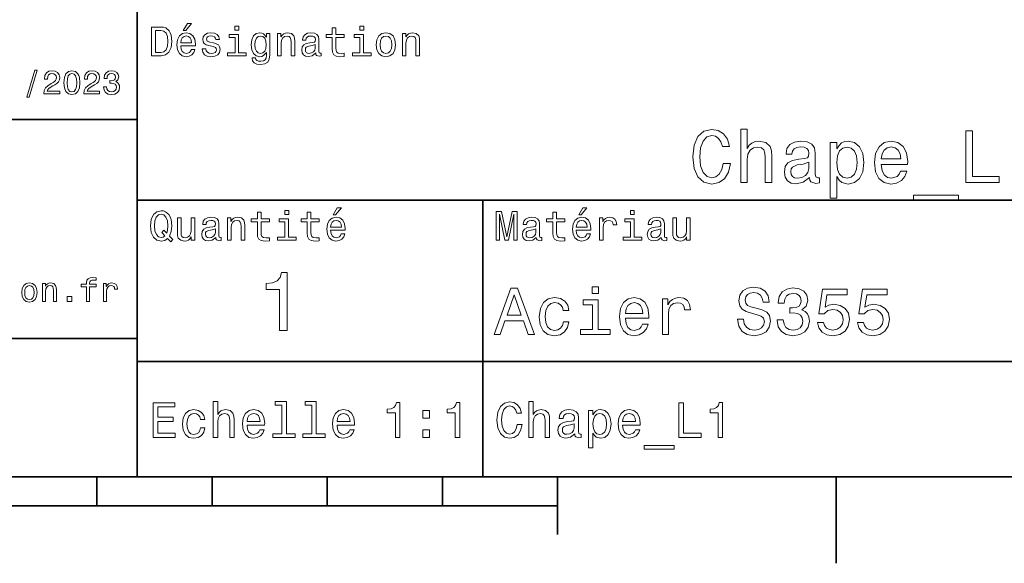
# Model space of a CAD drawing. Extents: x 0 to 296, y 0 to 210.
# Tile 5 of 8: x 152 to 237, y 2 to 50. Entities that reach past the tile are written whole.
import ezdxf

# ---------------------------------------------------------------- set-up
doc = ezdxf.new("R2010")
doc.units = 0

msp = doc.modelspace()

# ---------------------------------------------------------------- linework, layer by layer
at = {"color": 7, "lineweight": 35}
for p, q in [((162, 10), (162, 70)), ((97, 41), (162, 41)), ((162, 34), (287, 34)), ((97, 22), (162, 22)), ((162, 20), (287, 20)), ((10, 10), (287, 10)), ((97, 10), (287, 10)), ((98.5, 7.5), (198.5, 7.5))]:
    msp.add_line(p, q, dxfattribs=at)
at = {"color": 7, "lineweight": 35, "ltscale": 0.35}
msp.add_line((192, 20), (192, 34), dxfattribs=at)
at = {"color": 7, "lineweight": 35, "ltscale": 0.25}
msp.add_line((192, 10), (192, 20), dxfattribs=at)
at = {"color": 7, "lineweight": 35, "ltscale": 0.0625}
for p, q in [((158.5, 10), (158.5, 7.5)), ((168.5, 10), (168.5, 7.5)), ((178.5, 10), (178.5, 7.5)), ((188.5, 10), (188.5, 7.5))]:
    msp.add_line(p, q, dxfattribs=at)
at = {"color": 7, "lineweight": 35, "ltscale": 0.125}
msp.add_line((198.5, 10), (198.5, 5), dxfattribs=at)
at = {"color": 7, "lineweight": 35, "ltscale": 0.1875}
msp.add_line((222.699997, 10), (222.699997, 2.5), dxfattribs=at)
at = {"color": 7, "lineweight": 13}
for points in [[(164.080688, 49.030979), (163.248566, 49.030979), (163.248566, 46.530979), (164.080688, 46.530979), (164.473343, 46.610229), (164.765137, 46.851585), (164.945251, 47.244236), (165.010086, 47.780979), (164.952454, 48.328529), (164.880402, 48.544666), (164.779541, 48.717579), (164.487747, 48.951729), (164.296829, 49.009365)], [(164.055481, 48.731987), (164.329254, 48.677952), (164.516571, 48.512245), (164.628235, 48.216858), (164.664261, 47.780979), (164.624634, 47.359509), (164.51297, 47.064121), (164.322052, 46.887608), (164.055481, 46.829971), (163.583572, 46.829971), (163.583572, 48.731987)], [(166.004318, 48.728386), (166.216858, 48.728386), (166.717575, 49.340778), (166.364548, 49.340778)], [(170.824203, 49.117435), (170.489197, 49.117435), (170.489197, 48.757202), (170.824203, 48.757202)], [(178.943802, 48.130402), (178.943802, 47.161381), (178.965424, 46.84798), (179.066284, 46.631844), (179.268005, 46.505764), (179.610229, 46.462536), (179.984863, 46.480545), (179.984863, 46.754322), (179.71109, 46.732708), (179.46254, 46.761528), (179.329254, 46.851585), (179.271606, 47.00288), (179.260803, 47.215416), (179.260803, 48.130402), (179.984863, 48.130402), (179.984863, 48.400574), (179.260803, 48.400574), (179.260803, 48.966137), (178.943802, 48.966137), (178.943802, 48.400574), (178.396255, 48.400574), (178.396255, 48.130402)], [(181.667145, 49.117435), (181.332138, 49.117435), (181.332138, 48.757202), (181.667145, 48.757202)], [(165.784576, 47.406338), (167.052597, 47.406338), (167.056198, 47.554035), (166.998566, 47.9683), (166.840057, 48.278099), (166.587891, 48.465416), (166.252884, 48.533859), (165.925079, 48.461815), (165.672913, 48.260086), (165.510803, 47.932278), (165.453171, 47.5), (165.507202, 47.056915), (165.669312, 46.732708), (165.917862, 46.530979), (166.242081, 46.462536), (166.523056, 46.509365), (166.753601, 46.631844), (166.922913, 46.826366), (167.020172, 47.085735), (166.706772, 47.085735), (166.641937, 46.941643), (166.548264, 46.833572), (166.281708, 46.747116), (166.07637, 46.786743), (165.921463, 46.912823), (165.820602, 47.118156), (165.784576, 47.395531)], [(165.784576, 47.672909), (165.824203, 47.921471), (165.921463, 48.105186), (166.069168, 48.216858), (166.263687, 48.256485), (166.454605, 48.216858), (166.60231, 48.105186), (166.692368, 47.921471), (166.724777, 47.672909)], [(168.623199, 47.658501), (168.317001, 47.730545), (168.090057, 47.8134), (168.014404, 47.982708), (168.036026, 48.101585), (168.111664, 48.188038), (168.234146, 48.242073), (168.41066, 48.263687), (168.579971, 48.242073), (168.713257, 48.177231), (168.799713, 48.079971), (168.835739, 47.950287), (169.145538, 47.950287), (169.145538, 47.957493), (169.091492, 48.191643), (168.943802, 48.375359), (168.713257, 48.490635), (168.41066, 48.533859), (168.104462, 48.490635), (167.881119, 48.371758), (167.740631, 48.195244), (167.697403, 47.971901), (167.729828, 47.755764), (167.830688, 47.604465), (167.996399, 47.496399), (168.237747, 47.42075), (168.590775, 47.334293), (168.806915, 47.244236), (168.864548, 47.172188), (168.886169, 47.064121), (168.853745, 46.930836), (168.767288, 46.829971), (168.626801, 46.765129), (168.439484, 46.743515), (168.241348, 46.765129), (168.09726, 46.840778), (168, 46.963257), (167.960373, 47.132565), (167.654175, 47.132565), (167.704605, 46.844379), (167.85231, 46.635445), (168.086456, 46.509365), (168.41066, 46.462536), (168.749283, 46.509365), (168.997833, 46.635445), (169.149139, 46.837173), (169.203171, 47.100143), (169.163544, 47.327087), (169.05188, 47.481987), (168.868149, 47.582851)], [(170.8134, 46.79755), (170.8134, 48.400574), (169.999283, 48.400574), (169.999283, 48.130402), (170.496399, 48.130402), (170.496399, 46.79755), (169.847977, 46.79755), (169.847977, 46.530979), (171.469025, 46.530979), (171.469025, 46.79755)], [(173.518738, 46.617435), (173.518738, 48.465416), (173.216141, 48.465416), (173.216141, 48.152016), (172.967575, 48.4366), (172.816284, 48.508644), (172.646973, 48.533859), (172.340775, 48.461815), (172.103027, 48.260086), (171.94812, 47.935879), (171.894089, 47.5), (171.94812, 47.060516), (172.103027, 46.736309), (172.340775, 46.530979), (172.646973, 46.462536), (172.819885, 46.487751), (172.963974, 46.552593), (173.216141, 46.826366), (173.216141, 46.552593), (173.187317, 46.336456), (173.108063, 46.181557), (172.956772, 46.091499), (172.729828, 46.059078), (172.531708, 46.080692), (172.391205, 46.134727), (172.30835, 46.228386), (172.283142, 46.354465), (171.976944, 46.354465), (171.976944, 46.340057), (172.023773, 46.109509), (172.167862, 45.9366), (172.398407, 45.824928), (172.711823, 45.785301), (173.086456, 45.839336), (173.335022, 45.990635), (173.47551, 46.253601)], [(172.221909, 47.5), (172.254318, 47.820606), (172.351593, 48.058357), (172.502884, 48.198845), (172.704605, 48.249279), (172.917145, 48.198845), (173.075653, 48.058357), (173.172913, 47.820606), (173.208939, 47.5), (173.172913, 47.172188), (173.075653, 46.938038), (172.917145, 46.793949), (172.704605, 46.747116), (172.502884, 46.793949), (172.351593, 46.938038), (172.254318, 47.175793)], [(174.181549, 46.530979), (174.498566, 46.530979), (174.498566, 47.647694), (174.530975, 47.903458), (174.635452, 48.090778), (174.797546, 48.206051), (175.013687, 48.249279), (175.1866, 48.213257), (175.294662, 48.115993), (175.348709, 47.953888), (175.366714, 47.737751), (175.366714, 46.530979), (175.683716, 46.530979), (175.683716, 47.802593), (175.669312, 48.058357), (175.604462, 48.270893), (175.391937, 48.465416), (175.060516, 48.533859), (174.876801, 48.508644), (174.721909, 48.440201), (174.588623, 48.324928), (174.484146, 48.170029), (174.484146, 48.465416), (174.181549, 48.465416)], [(177.499283, 46.783142), (177.499283, 46.772335), (177.517288, 46.649857), (177.57132, 46.5634), (177.798264, 46.494957), (177.974777, 46.523773), (177.974777, 46.76873), (177.899139, 46.757923), (177.798264, 46.804756), (177.780258, 46.948845), (177.780258, 47.950287), (177.73703, 48.206051), (177.610947, 48.386166), (177.391205, 48.494236), (177.081406, 48.533859), (176.778824, 48.490635), (176.555481, 48.368156), (176.414978, 48.177231), (176.368149, 47.925072), (176.368149, 47.903458), (176.65274, 47.903458), (176.677948, 48.054756), (176.757202, 48.162823), (176.886887, 48.227665), (177.070602, 48.25288), (177.247116, 48.234871), (177.373199, 48.180836), (177.448853, 48.087173), (177.47406, 47.957493), (177.459656, 47.806194), (177.402023, 47.730545), (177.257919, 47.694523), (176.987747, 47.665707), (176.677948, 47.600864), (176.458206, 47.485592), (176.328537, 47.305473), (176.28891, 47.038906), (176.324921, 46.801151), (176.4366, 46.624638), (176.616714, 46.512966), (176.86528, 46.473343), (177.200287, 46.548992)], [(181.656342, 46.79755), (181.656342, 48.400574), (180.842224, 48.400574), (180.842224, 48.130402), (181.33934, 48.130402), (181.33934, 46.79755), (180.690918, 46.79755), (180.690918, 46.530979), (182.311966, 46.530979), (182.311966, 46.79755)], [(182.762253, 47.496399), (182.819885, 47.056915), (182.985596, 46.732708), (183.248566, 46.530979), (183.601593, 46.462536), (183.951004, 46.530979), (184.213974, 46.729107), (184.379684, 47.053314), (184.440918, 47.496399), (184.379684, 47.935879), (184.213974, 48.263687), (183.951004, 48.461815), (183.601593, 48.533859), (183.248566, 48.461815), (182.985596, 48.260086), (182.819885, 47.935879)], [(183.086456, 47.5), (183.118881, 47.824207), (183.219742, 48.058357), (183.381851, 48.20245), (183.601593, 48.25288), (183.817719, 48.20245), (183.979828, 48.061958), (184.080688, 47.824207), (184.116714, 47.5), (184.080688, 47.172188), (183.979828, 46.934437), (183.817719, 46.790344), (183.601593, 46.743515), (183.381851, 46.790344), (183.219742, 46.934437), (183.118881, 47.172188)], [(185.024506, 46.530979), (185.341492, 46.530979), (185.341492, 47.647694), (185.373917, 47.903458), (185.478394, 48.090778), (185.640488, 48.206051), (185.856628, 48.249279), (186.029541, 48.213257), (186.137604, 48.115993), (186.19165, 47.953888), (186.209656, 47.737751), (186.209656, 46.530979), (186.526657, 46.530979), (186.526657, 47.802593), (186.512253, 48.058357), (186.447403, 48.270893), (186.234879, 48.465416), (185.903458, 48.533859), (185.719742, 48.508644), (185.56485, 48.440201), (185.431564, 48.324928), (185.327087, 48.170029), (185.327087, 48.465416), (185.024506, 48.465416)], [(177.463257, 47.208214), (177.420029, 47.020893), (177.304749, 46.876801), (177.131851, 46.783142), (176.919312, 46.750721), (176.782425, 46.76873), (176.68515, 46.826366), (176.623917, 46.927231), (176.605911, 47.067722), (176.620316, 47.193802), (176.677948, 47.283859), (176.908508, 47.384727), (177.200287, 47.427952), (177.463257, 47.514408)], [(152.417877, 42.956772), (152.616714, 42.956772), (153.314133, 45.279541), (153.112396, 45.279541)], [(153.899139, 43.224785), (155.273773, 43.224785), (155.273773, 43.472622), (154.187317, 43.472622), (154.247849, 43.60807), (154.351593, 43.720463), (154.671478, 43.925072), (154.841507, 44.011528), (155.031708, 44.135448), (155.167145, 44.279541), (155.244965, 44.44957), (155.273773, 44.642651), (155.224792, 44.884727), (155.08934, 45.074928), (154.881851, 45.195965), (154.613831, 45.239193), (154.337173, 45.190201), (154.126801, 45.054756), (153.991364, 44.838619), (153.945251, 44.553314), (153.945251, 44.51297), (154.207504, 44.51297), (154.207504, 44.536022), (154.233429, 44.731991), (154.311249, 44.876083), (154.435165, 44.9683), (154.599426, 45), (154.766571, 44.971184), (154.890488, 44.899136), (154.971191, 44.786743), (155, 44.645535), (154.979828, 44.51297), (154.925079, 44.400578), (154.832855, 44.302593), (154.706055, 44.216141), (154.536026, 44.12392), (154.253601, 43.945248), (154.054764, 43.755043), (153.9366, 43.524498), (153.899139, 43.233429)], [(155.642654, 44.201729), (155.685883, 43.749279), (155.821335, 43.426514), (156.037476, 43.230549), (156.337173, 43.167149), (156.634003, 43.230549), (156.850143, 43.426514), (156.982712, 43.749279), (157.028824, 44.201729), (156.982712, 44.651299), (156.927963, 44.829971), (156.850143, 44.976948), (156.634003, 45.172913), (156.337173, 45.239193), (156.037476, 45.172913), (155.821335, 44.974064), (155.685883, 44.651299)], [(155.919312, 44.201729), (155.942368, 44.550434), (156.01442, 44.801155), (156.144104, 44.948128), (156.337173, 45), (156.527374, 44.948128), (156.657059, 44.801155), (156.729111, 44.550434), (156.752167, 44.201729), (156.729111, 43.850143), (156.657059, 43.599426), (156.527374, 43.45245), (156.337173, 43.403458), (156.144104, 43.45245), (156.01442, 43.599426), (155.942368, 43.850143)], [(157.368881, 43.224785), (158.743515, 43.224785), (158.743515, 43.472622), (157.657059, 43.472622), (157.71759, 43.60807), (157.821335, 43.720463), (158.14122, 43.925072), (158.311249, 44.011528), (158.50145, 44.135448), (158.636887, 44.279541), (158.714706, 44.44957), (158.743515, 44.642651), (158.694534, 44.884727), (158.559082, 45.074928), (158.351593, 45.195965), (158.083572, 45.239193), (157.806915, 45.190201), (157.596542, 45.054756), (157.461105, 44.838619), (157.414993, 44.553314), (157.414993, 44.51297), (157.677231, 44.51297), (157.677231, 44.536022), (157.703171, 44.731991), (157.780991, 44.876083), (157.904907, 44.9683), (158.069168, 45), (158.236313, 44.971184), (158.360229, 44.899136), (158.440918, 44.786743), (158.469742, 44.645535), (158.44957, 44.51297), (158.394821, 44.400578), (158.302597, 44.302593), (158.175797, 44.216141), (158.005768, 44.12392), (157.723343, 43.945248), (157.524506, 43.755043), (157.406342, 43.524498), (157.368881, 43.233429)], [(159.080688, 43.853027), (159.080688, 43.832855), (159.126801, 43.556198), (159.262253, 43.348705), (159.47551, 43.216141), (159.757935, 43.167149), (160.057648, 43.216141), (160.282425, 43.342941), (160.426514, 43.54467), (160.478394, 43.804035), (160.455338, 43.974064), (160.391937, 44.112392), (160.288193, 44.219021), (160.149857, 44.296829), (160.337173, 44.45245), (160.403458, 44.700291), (160.360229, 44.925072), (160.236313, 45.0951), (160.034592, 45.201729), (159.757935, 45.239193), (159.498566, 45.193085), (159.299713, 45.066284), (159.170029, 44.864555), (159.126801, 44.596542), (159.126801, 44.57637), (159.383286, 44.57637), (159.406342, 44.760807), (159.481277, 44.893372), (159.60231, 44.974064), (159.772339, 45.002884), (159.922195, 44.979828), (160.031708, 44.919308), (160.097992, 44.821327), (160.123917, 44.688763), (160.097992, 44.54755), (160.028824, 44.45245), (159.907776, 44.394814), (159.743515, 44.377522), (159.631134, 44.380405), (159.631134, 44.15274), (159.772339, 44.158501), (159.953888, 44.132565), (160.08934, 44.0634), (160.170029, 43.951008), (160.198853, 43.804035), (160.167145, 43.63689), (160.083572, 43.51297), (159.951019, 43.435158), (159.775223, 43.409222), (159.593658, 43.438042), (159.46109, 43.524498), (159.377533, 43.662827), (159.345825, 43.853027)], [(214.399139, 35.530258), (214.969742, 35.530258), (214.969742, 37.540344), (215.028107, 38.000721), (215.216141, 38.337894), (215.507935, 38.545387), (215.896973, 38.623199), (216.208221, 38.558357), (216.40274, 38.383286), (216.5, 38.091499), (216.532425, 37.70245), (216.532425, 35.530258), (217.103027, 35.530258), (217.103027, 37.819164), (217.077087, 38.279537), (216.960373, 38.662102), (216.57782, 39.012245), (215.981277, 39.135445), (215.657059, 39.090057), (215.37825, 38.966858), (215.144821, 38.772331), (214.969742, 38.506485), (214.969742, 40.185879), (214.399139, 40.185879)], [(212.888336, 37.203171), (212.758652, 36.658501), (212.544678, 36.269451), (212.246399, 36.029537), (211.896255, 35.951729), (211.474792, 36.068443), (211.144089, 36.418587), (210.92363, 36.989193), (210.85231, 37.780258), (210.92363, 38.564842), (211.137604, 39.14193), (211.468307, 39.492073), (211.896255, 39.615273), (212.207489, 39.55043), (212.473343, 39.368874), (212.680832, 39.077087), (212.823486, 38.675072), (213.439484, 38.675072), (213.244965, 39.291065), (212.907776, 39.757923), (212.447403, 40.049709), (211.896255, 40.153458), (211.208939, 39.991352), (210.683716, 39.537464), (210.346542, 38.791786), (210.229828, 37.780258), (210.346542, 36.76873), (210.683716, 36.023052), (211.208939, 35.562679), (211.896255, 35.407059), (212.499283, 35.530258), (212.985596, 35.873917), (213.329254, 36.438038), (213.510803, 37.203171)], [(233.942368, 35.530258), (236.83429, 35.530258), (236.83429, 36.074928), (234.53891, 36.074928), (234.53891, 40.030258), (233.942368, 40.030258)], [(220.371033, 35.98415), (220.371033, 35.964695), (220.403458, 35.744236), (220.500717, 35.588615), (220.909225, 35.465416), (221.226944, 35.517288), (221.226944, 35.958214), (221.090775, 35.938759), (220.909225, 36.023052), (220.876801, 36.282421), (220.876801, 38.085014), (220.798996, 38.545387), (220.572052, 38.869595), (220.176514, 39.064121), (219.618881, 39.135445), (219.074203, 39.057636), (218.672195, 38.837173), (218.419312, 38.493515), (218.335022, 38.039623), (218.335022, 38.000721), (218.84726, 38.000721), (218.892654, 38.273052), (219.035309, 38.467579), (219.268738, 38.584293), (219.599426, 38.629681), (219.917145, 38.59726), (220.144089, 38.5), (220.280258, 38.331409), (220.325653, 38.09798), (220.299713, 37.825645), (220.195969, 37.68948), (219.9366, 37.624638), (219.450287, 37.572765), (218.892654, 37.456051), (218.497116, 37.248558), (218.263687, 36.924351), (218.192368, 36.444523), (218.257202, 36.016571), (218.458221, 35.698845), (218.782425, 35.497837), (219.229828, 35.426514), (219.832855, 35.562679)], [(222.744232, 38.474064), (222.744232, 39.012245), (222.17363, 39.012245), (222.17363, 34.181557), (222.744232, 34.181557), (222.744232, 36.061958), (222.945251, 35.757202), (223.172195, 35.556194), (223.742798, 35.407059), (224.28746, 35.530258), (224.715424, 35.899857), (224.994232, 36.483429), (225.097992, 37.274494), (224.994232, 38.059078), (224.715424, 38.642651), (224.28746, 39.005764), (223.742798, 39.135445), (223.431564, 39.096542), (223.16571, 38.973343), (222.938766, 38.76585)], [(223.645538, 35.919308), (223.26297, 36.003601), (222.984146, 36.262966), (222.809082, 36.684437), (222.750717, 37.274494), (222.809082, 37.858067), (222.984146, 38.279537), (223.26297, 38.532421), (223.645538, 38.623199), (223.995682, 38.532421), (224.274506, 38.273052), (224.44957, 37.851585), (224.514404, 37.274494), (224.44957, 36.690922), (224.274506, 36.262966), (223.995682, 36.003601)], [(226.608795, 37.105907), (228.891205, 37.105907), (228.897705, 37.371758), (228.793945, 38.117435), (228.508652, 38.675072), (228.054764, 39.012245), (227.451736, 39.135445), (226.861679, 39.005764), (226.407776, 38.642651), (226.115997, 38.052593), (226.012253, 37.274494), (226.109512, 36.476944), (226.401306, 35.893372), (226.848709, 35.530258), (227.432281, 35.407059), (227.938049, 35.491352), (228.353027, 35.711815), (228.657776, 36.061958), (228.832855, 36.528816), (228.268738, 36.528816), (228.152023, 36.269451), (227.983429, 36.074928), (227.503601, 35.919308), (227.134003, 35.990631), (226.855194, 36.217579), (226.67363, 36.587173), (226.608795, 37.086452)], [(226.608795, 37.585735), (226.680115, 38.033138), (226.855194, 38.363831), (227.121033, 38.564842), (227.471191, 38.636166), (227.81485, 38.564842), (228.080688, 38.363831), (228.242798, 38.033138), (228.301147, 37.585735)], [(220.306198, 36.749279), (220.228394, 36.412102), (220.020889, 36.152737), (219.709656, 35.98415), (219.327087, 35.925793), (219.080688, 35.958214), (218.905624, 36.061958), (218.795395, 36.243515), (218.76297, 36.496395), (218.78891, 36.723343), (218.892654, 36.885445), (219.307632, 37.067001), (219.832855, 37.14481), (220.306198, 37.30043)], [(229.403458, 34.453888), (229.403458, 34), (233.306915, 34), (233.306915, 34.453888)], [(179.015854, 32.728386), (179.228394, 32.728386), (179.729111, 33.340778), (179.376083, 33.340778)], [(200.341492, 32.728386), (200.554031, 32.728386), (201.054749, 33.340778), (200.701736, 33.340778)], [(164.642654, 30.685879), (164.916428, 30.401297), (165.107346, 30.592218), (164.811966, 30.894812), (164.963257, 31.305475), (165.010086, 31.780979), (164.941635, 32.339336), (164.862396, 32.56628), (164.757919, 32.753601), (164.46254, 33.009365), (164.282425, 33.074207), (164.08429, 33.099422), (163.702454, 33.009365), (163.41066, 32.757202), (163.223343, 32.342937), (163.158508, 31.780979), (163.223343, 31.219019), (163.407059, 30.804754), (163.698853, 30.54899), (164.08429, 30.462536), (164.39769, 30.520172)], [(164.41571, 30.916426), (164.260803, 30.801151), (164.08429, 30.765129), (163.850143, 30.829971), (163.666428, 31.024494), (163.543945, 31.341497), (163.504318, 31.780979), (163.543945, 32.216858), (163.662827, 32.537464), (163.846542, 32.731987), (164.08429, 32.80043), (164.318451, 32.731987), (164.502167, 32.533859), (164.621033, 32.213257), (164.664261, 31.780979), (164.631851, 31.40634), (164.5634, 31.150576), (164.329254, 31.395533), (164.13472, 31.211815)], [(168.824921, 30.78314), (168.824921, 30.772333), (168.842941, 30.649855), (168.896973, 30.5634), (169.123917, 30.494957), (169.30043, 30.523775), (169.30043, 30.768732), (169.224777, 30.757925), (169.123917, 30.804754), (169.105911, 30.948847), (169.105911, 31.950287), (169.062683, 32.206051), (168.9366, 32.386166), (168.716858, 32.494236), (168.407059, 32.533859), (168.104462, 32.490635), (167.881119, 32.368156), (167.740631, 32.177231), (167.693802, 31.925072), (167.693802, 31.903458), (167.978394, 31.903458), (168.003601, 32.054756), (168.082855, 32.162823), (168.21254, 32.227665), (168.396255, 32.25288), (168.572769, 32.234871), (168.698853, 32.180836), (168.77449, 32.087173), (168.799713, 31.957493), (168.785309, 31.806194), (168.727661, 31.730547), (168.583572, 31.694523), (168.3134, 31.665705), (168.003601, 31.600864), (167.783859, 31.48559), (167.654175, 31.305475), (167.614548, 31.038904), (167.650574, 30.801151), (167.762253, 30.62464), (167.942368, 30.512968), (168.190918, 30.473343), (168.52594, 30.54899)], [(169.844376, 30.530979), (170.161377, 30.530979), (170.161377, 31.647694), (170.193802, 31.903458), (170.298279, 32.090778), (170.460373, 32.206051), (170.676514, 32.249279), (170.849426, 32.213257), (170.957489, 32.115993), (171.011536, 31.95389), (171.029541, 31.737751), (171.029541, 30.530979), (171.346542, 30.530979), (171.346542, 31.802593), (171.332138, 32.058357), (171.267288, 32.270893), (171.054749, 32.465416), (170.723343, 32.533859), (170.539627, 32.508644), (170.38472, 32.440201), (170.251434, 32.324928), (170.146973, 32.170029), (170.146973, 32.465416), (169.844376, 32.465416)], [(172.438034, 32.130402), (172.438034, 31.161383), (172.459656, 30.847982), (172.560516, 30.631844), (172.762253, 30.505762), (173.104462, 30.462536), (173.479111, 30.480547), (173.479111, 30.754322), (173.205338, 30.732708), (172.956772, 30.761526), (172.823486, 30.851583), (172.765854, 31.002882), (172.755035, 31.215418), (172.755035, 32.130402), (173.479111, 32.130402), (173.479111, 32.400574), (172.755035, 32.400574), (172.755035, 32.966137), (172.438034, 32.966137), (172.438034, 32.400574), (171.890488, 32.400574), (171.890488, 32.130402)], [(175.161377, 33.117435), (174.82637, 33.117435), (174.82637, 32.757202), (175.161377, 32.757202)], [(176.775223, 32.130402), (176.775223, 31.161383), (176.796829, 30.847982), (176.89769, 30.631844), (177.099426, 30.505762), (177.44165, 30.462536), (177.816284, 30.480547), (177.816284, 30.754322), (177.542511, 30.732708), (177.293945, 30.761526), (177.16066, 30.851583), (177.103027, 31.002882), (177.092224, 31.215418), (177.092224, 32.130402), (177.816284, 32.130402), (177.816284, 32.400574), (177.092224, 32.400574), (177.092224, 32.966137), (176.775223, 32.966137), (176.775223, 32.400574), (176.227661, 32.400574), (176.227661, 32.130402)], [(178.796112, 31.40634), (180.064117, 31.40634), (180.067719, 31.554033), (180.010086, 31.9683), (179.851593, 32.278099), (179.599426, 32.465416), (179.264404, 32.533859), (178.9366, 32.461815), (178.684433, 32.260086), (178.522339, 31.932276), (178.464691, 31.5), (178.518738, 31.056915), (178.680832, 30.732708), (178.929398, 30.530979), (179.253601, 30.462536), (179.534576, 30.509365), (179.765137, 30.631844), (179.934433, 30.826368), (180.031708, 31.085733), (179.718292, 31.085733), (179.653458, 30.941643), (179.559799, 30.833572), (179.293228, 30.747118), (179.087891, 30.786743), (178.932999, 30.912823), (178.832138, 31.118155), (178.796112, 31.395533)], [(193.183716, 30.530979), (193.46109, 30.530979), (193.46109, 32.80043), (193.929398, 30.530979), (194.239197, 30.530979), (194.703888, 32.80043), (194.703888, 30.530979), (194.984863, 30.530979), (194.984863, 33.030979), (194.545395, 33.030979), (194.08429, 30.826368), (193.626801, 33.030979), (193.183716, 33.030979)], [(196.656342, 30.78314), (196.656342, 30.772333), (196.674347, 30.649855), (196.728394, 30.5634), (196.955338, 30.494957), (197.131851, 30.523775), (197.131851, 30.768732), (197.056198, 30.757925), (196.955338, 30.804754), (196.937317, 30.948847), (196.937317, 31.950287), (196.894089, 32.206051), (196.768005, 32.386166), (196.548264, 32.494236), (196.23848, 32.533859), (195.935883, 32.490635), (195.71254, 32.368156), (195.572052, 32.177231), (195.525223, 31.925072), (195.525223, 31.903458), (195.809799, 31.903458), (195.835022, 32.054756), (195.914261, 32.162823), (196.043945, 32.227665), (196.227661, 32.25288), (196.404175, 32.234871), (196.530258, 32.180836), (196.605911, 32.087173), (196.631119, 31.957493), (196.616714, 31.806194), (196.559082, 31.730547), (196.414978, 31.694523), (196.144806, 31.665705), (195.835022, 31.600864), (195.61528, 31.48559), (195.485596, 31.305475), (195.445969, 31.038904), (195.481995, 30.801151), (195.593658, 30.62464), (195.773773, 30.512968), (196.022339, 30.473343), (196.357346, 30.54899)], [(198.100861, 32.130402), (198.100861, 31.161383), (198.122482, 30.847982), (198.223343, 30.631844), (198.425079, 30.505762), (198.767288, 30.462536), (199.141937, 30.480547), (199.141937, 30.754322), (198.868149, 30.732708), (198.619598, 30.761526), (198.486313, 30.851583), (198.42868, 31.002882), (198.417862, 31.215418), (198.417862, 32.130402), (199.141937, 32.130402), (199.141937, 32.400574), (198.417862, 32.400574), (198.417862, 32.966137), (198.100861, 32.966137), (198.100861, 32.400574), (197.553314, 32.400574), (197.553314, 32.130402)], [(200.121765, 31.40634), (201.389771, 31.40634), (201.393372, 31.554033), (201.335739, 31.9683), (201.177231, 32.278099), (200.925079, 32.465416), (200.590057, 32.533859), (200.262253, 32.461815), (200.010086, 32.260086), (199.847977, 31.932276), (199.790344, 31.5), (199.844376, 31.056915), (200.006485, 30.732708), (200.255051, 30.530979), (200.579254, 30.462536), (200.860229, 30.509365), (201.090775, 30.631844), (201.260086, 30.826368), (201.357346, 31.085733), (201.043945, 31.085733), (200.979111, 30.941643), (200.885452, 30.833572), (200.618881, 30.747118), (200.413544, 30.786743), (200.258652, 30.912823), (200.157776, 31.118155), (200.121765, 31.395533)], [(202.131851, 30.530979), (202.448853, 30.530979), (202.448853, 31.636887), (202.481262, 31.903458), (202.578537, 32.094379), (202.73703, 32.209652), (202.94957, 32.249279), (203.108063, 32.224064), (203.226944, 32.152016), (203.298996, 32.029537), (203.324203, 31.863832), (203.644806, 31.863832), (203.601593, 32.155621), (203.482712, 32.364552), (203.284576, 32.490635), (203.014404, 32.533859), (202.830688, 32.505043), (202.672195, 32.432995), (202.531708, 32.310516), (202.420029, 32.144814), (202.420029, 32.465416), (202.131851, 32.465416)], [(205.161377, 33.117435), (204.82637, 33.117435), (204.82637, 32.757202), (205.161377, 32.757202)], [(207.499283, 30.78314), (207.499283, 30.772333), (207.517288, 30.649855), (207.57132, 30.5634), (207.798264, 30.494957), (207.974777, 30.523775), (207.974777, 30.768732), (207.899139, 30.757925), (207.798264, 30.804754), (207.780258, 30.948847), (207.780258, 31.950287), (207.73703, 32.206051), (207.610947, 32.386166), (207.391205, 32.494236), (207.081406, 32.533859), (206.778824, 32.490635), (206.555481, 32.368156), (206.414978, 32.177231), (206.368149, 31.925072), (206.368149, 31.903458), (206.65274, 31.903458), (206.677948, 32.054756), (206.757202, 32.162823), (206.886887, 32.227665), (207.070602, 32.25288), (207.247116, 32.234871), (207.373199, 32.180836), (207.448853, 32.087173), (207.47406, 31.957493), (207.459656, 31.806194), (207.402023, 31.730547), (207.257919, 31.694523), (206.987747, 31.665705), (206.677948, 31.600864), (206.458206, 31.48559), (206.328537, 31.305475), (206.28891, 31.038904), (206.324921, 30.801151), (206.4366, 30.62464), (206.616714, 30.512968), (206.86528, 30.473343), (207.200287, 30.54899)], [(166.998566, 32.465416), (166.681549, 32.465416), (166.681549, 31.348703), (166.645538, 31.089336), (166.541061, 30.902016), (166.378967, 30.786743), (166.166428, 30.750719), (165.997116, 30.779539), (165.889053, 30.865993), (165.827805, 31.013687), (165.8134, 31.222622), (165.8134, 32.465416), (165.496399, 32.465416), (165.496399, 31.193804), (165.507202, 30.93804), (165.575653, 30.725504), (165.784576, 30.530979), (166.119598, 30.462536), (166.299713, 30.487751), (166.454605, 30.552593), (166.587891, 30.664265), (166.695969, 30.826368), (166.695969, 30.530979), (166.998566, 30.530979)], [(175.150574, 30.79755), (175.150574, 32.400574), (174.336456, 32.400574), (174.336456, 32.130402), (174.833572, 32.130402), (174.833572, 30.79755), (174.185165, 30.79755), (174.185165, 30.530979), (175.806198, 30.530979), (175.806198, 30.79755)], [(178.796112, 31.672911), (178.835739, 31.921469), (178.932999, 32.105186), (179.080688, 32.216858), (179.275208, 32.256485), (179.466141, 32.216858), (179.613831, 32.105186), (179.703888, 31.921469), (179.736313, 31.672911)], [(200.121765, 31.672911), (200.161377, 31.921469), (200.258652, 32.105186), (200.406342, 32.216858), (200.600861, 32.256485), (200.791794, 32.216858), (200.939484, 32.105186), (201.029541, 31.921469), (201.061966, 31.672911)], [(205.150574, 30.79755), (205.150574, 32.400574), (204.336456, 32.400574), (204.336456, 32.130402), (204.833572, 32.130402), (204.833572, 30.79755), (204.185165, 30.79755), (204.185165, 30.530979), (205.806198, 30.530979), (205.806198, 30.79755)], [(210.010086, 32.465416), (209.693085, 32.465416), (209.693085, 31.348703), (209.657059, 31.089336), (209.552597, 30.902016), (209.390488, 30.786743), (209.177948, 30.750719), (209.008636, 30.779539), (208.900574, 30.865993), (208.83934, 31.013687), (208.824921, 31.222622), (208.824921, 32.465416), (208.507919, 32.465416), (208.507919, 31.193804), (208.518738, 30.93804), (208.587173, 30.725504), (208.796112, 30.530979), (209.131119, 30.462536), (209.311234, 30.487751), (209.466141, 30.552593), (209.599426, 30.664265), (209.707489, 30.826368), (209.707489, 30.530979), (210.010086, 30.530979)], [(168.78891, 31.208212), (168.745682, 31.020893), (168.630402, 30.876801), (168.457489, 30.78314), (168.244965, 30.750719), (168.108063, 30.768732), (168.010803, 30.826368), (167.94957, 30.927233), (167.931549, 31.067722), (167.945969, 31.193804), (168.003601, 31.283861), (168.234146, 31.384726), (168.52594, 31.427954), (168.78891, 31.514408)], [(196.620316, 31.208212), (196.577087, 31.020893), (196.461823, 30.876801), (196.28891, 30.78314), (196.07637, 30.750719), (195.939484, 30.768732), (195.842224, 30.826368), (195.780975, 30.927233), (195.76297, 31.067722), (195.777374, 31.193804), (195.835022, 31.283861), (196.065567, 31.384726), (196.357346, 31.427954), (196.620316, 31.514408)], [(207.463257, 31.208212), (207.420029, 31.020893), (207.304749, 30.876801), (207.131851, 30.78314), (206.919312, 30.750719), (206.782425, 30.768732), (206.68515, 30.826368), (206.623917, 30.927233), (206.605911, 31.067722), (206.620316, 31.193804), (206.677948, 31.283861), (206.908508, 31.384726), (207.200287, 31.427954), (207.463257, 31.514408)], [(174.370316, 22.700289), (175.025925, 22.700289), (175.025925, 27.736313), (174.536011, 27.736313), (174.406326, 27.296831), (174.146973, 27.001442), (173.750717, 26.828531), (173.203171, 26.770893), (173.203171, 26.259367), (174.370316, 26.259367)], [(151.976959, 25.99712), (152.023071, 25.645535), (152.15564, 25.386168), (152.365997, 25.224785), (152.648422, 25.170031), (152.927963, 25.224785), (153.138336, 25.383286), (153.270905, 25.642653), (153.319901, 25.99712), (153.270905, 26.348703), (153.138336, 26.610952), (152.927963, 26.769453), (152.648422, 26.827091), (152.365997, 26.769453), (152.15564, 26.60807), (152.023071, 26.348703)], [(152.236328, 26), (152.262268, 26.259367), (152.342957, 26.446688), (152.472626, 26.56196), (152.648422, 26.602306), (152.821335, 26.56196), (152.951019, 26.449568), (153.031708, 26.259367), (153.060532, 26), (153.031708, 25.737753), (152.951019, 25.547552), (152.821335, 25.432278), (152.648422, 25.394814), (152.472626, 25.432278), (152.342957, 25.547552), (152.262268, 25.737753)], [(153.786758, 25.224785), (154.040359, 25.224785), (154.040359, 26.118156), (154.066299, 26.322767), (154.149872, 26.472624), (154.279541, 26.564842), (154.452454, 26.599424), (154.59079, 26.570606), (154.677246, 26.492796), (154.720474, 26.363113), (154.734879, 26.190203), (154.734879, 25.224785), (154.98848, 25.224785), (154.98848, 26.242077), (154.976959, 26.446688), (154.925079, 26.616716), (154.755051, 26.772335), (154.489929, 26.827091), (154.342957, 26.806917), (154.219025, 26.752163), (154.112396, 26.659943), (154.028839, 26.536024), (154.028839, 26.772335), (153.786758, 26.772335)], [(157.608078, 26.504324), (157.608078, 25.224785), (157.861679, 25.224785), (157.861679, 26.504324), (158.438049, 26.504324), (158.438049, 26.720463), (157.861679, 26.720463), (157.861679, 26.815563), (157.881851, 26.930836), (157.948135, 27.008646), (158.060532, 27.054756), (158.221924, 27.072046), (158.438049, 27.06052), (158.438049, 27.279539), (158.164276, 27.293949), (157.916443, 27.268013), (157.74353, 27.190203), (157.639786, 27.054756), (157.608078, 26.861671), (157.608078, 26.720463), (157.144104, 26.720463), (157.144104, 26.504324)], [(159.086472, 25.224785), (159.340073, 25.224785), (159.340073, 26.10951), (159.366013, 26.322767), (159.443817, 26.475506), (159.570618, 26.567724), (159.740646, 26.599424), (159.867447, 26.579252), (159.962555, 26.521614), (160.020187, 26.423632), (160.040359, 26.291067), (160.296844, 26.291067), (160.262268, 26.524496), (160.16716, 26.691643), (160.008667, 26.792507), (159.792511, 26.827091), (159.645538, 26.804035), (159.518738, 26.746399), (159.406357, 26.648417), (159.317017, 26.515852), (159.317017, 26.772335), (159.086472, 26.772335)], [(155.919312, 25.224785), (156.317017, 25.224785), (156.317017, 25.654181), (155.919312, 25.654181)], [(192.982712, 22.360231), (193.51297, 22.360231), (193.933716, 23.536024), (195.530258, 23.536024), (195.951004, 22.360231), (196.492798, 22.360231), (195.028824, 26.365995), (194.440918, 26.365995)], [(194.118149, 24.025938), (194.734863, 25.789627), (195.351578, 24.025938)], [(202.048996, 26.49856), (201.51297, 26.49856), (201.51297, 25.922192), (202.048996, 25.922192)], [(214.642654, 23.680117), (214.118149, 23.680117), (214.233429, 23.069164), (214.521606, 22.619596), (214.965424, 22.348703), (215.564835, 22.250721), (216.158508, 22.342941), (216.60231, 22.596542), (216.88472, 22.994238), (216.988464, 23.518732), (216.902023, 23.991356), (216.659943, 24.296831), (216.268005, 24.49856), (215.743515, 24.648417), (215.293945, 24.757925), (215, 24.884727), (214.832855, 25.069164), (214.780975, 25.357349), (214.832855, 25.616714), (214.982712, 25.812681), (215.213257, 25.945246), (215.530258, 25.991356), (215.853027, 25.933718), (216.106628, 25.778099), (216.273773, 25.518732), (216.354462, 25.167149), (216.878967, 25.167149), (216.878967, 25.178675), (216.786743, 25.720463), (216.515854, 26.12392), (216.08934, 26.377522), (215.51297, 26.463978), (214.994232, 26.377522), (214.590775, 26.135448), (214.331406, 25.760807), (214.239197, 25.276657), (214.314117, 24.844381), (214.533142, 24.550434), (214.878967, 24.354467), (215.351593, 24.204613), (215.818451, 24.072046), (216.170029, 23.945246), (216.383286, 23.760807), (216.458206, 23.461096), (216.389053, 23.155621), (216.210373, 22.925074), (215.939484, 22.780981), (215.587891, 22.734871), (215.195969, 22.798271), (214.896255, 22.98271), (214.706055, 23.282421)], [(217.570602, 23.616716), (217.570602, 23.57637), (217.662827, 23.023056), (217.933716, 22.60807), (218.360229, 22.342941), (218.925079, 22.244957), (219.52449, 22.342941), (219.97406, 22.596542), (220.262253, 23), (220.365997, 23.518732), (220.319885, 23.858791), (220.193085, 24.135448), (219.985596, 24.348703), (219.708939, 24.504324), (220.083572, 24.815563), (220.216141, 25.311239), (220.129684, 25.760807), (219.881836, 26.100864), (219.478378, 26.314121), (218.925079, 26.38905), (218.406342, 26.296831), (218.008636, 26.043228), (217.749283, 25.639771), (217.662827, 25.103746), (217.662827, 25.063402), (218.175797, 25.063402), (218.221893, 25.432278), (218.371765, 25.697407), (218.613831, 25.858791), (218.953888, 25.916428), (219.253601, 25.870317), (219.472626, 25.749281), (219.605194, 25.553314), (219.657059, 25.288185), (219.605194, 25.005764), (219.466858, 24.815563), (219.224777, 24.700289), (218.896255, 24.665707), (218.671463, 24.671471), (218.671463, 24.216139), (218.953888, 24.227667), (219.317001, 24.175793), (219.587891, 24.037464), (219.749283, 23.812681), (219.806915, 23.518732), (219.743515, 23.184439), (219.57637, 22.9366), (219.311234, 22.780981), (218.959656, 22.729107), (218.596542, 22.786745), (218.331406, 22.959656), (218.164261, 23.236313), (218.100861, 23.616716)], [(221.0634, 23.40346), (221.190201, 22.930836), (221.472626, 22.56196), (221.887604, 22.331413), (222.417862, 22.244957), (223, 22.348703), (223.455322, 22.631124), (223.743515, 23.080692), (223.853027, 23.657061), (223.755035, 24.193085), (223.478378, 24.613834), (223.046112, 24.884727), (222.48703, 24.98271), (222.054749, 24.913546), (221.720459, 24.723343), (221.881836, 25.801153), (223.634003, 25.801153), (223.634003, 26.273777), (221.495682, 26.273777), (221.17868, 24.152739), (221.639771, 24.152739), (221.97406, 24.423632), (222.400574, 24.521614), (222.769455, 24.458214), (223.051865, 24.273777), (223.230545, 23.991356), (223.293945, 23.628242), (223.230545, 23.265131), (223.046112, 22.98271), (222.763687, 22.804035), (222.400574, 22.740635), (222.095093, 22.780981), (221.858795, 22.913546), (221.685883, 23.121038), (221.599426, 23.40346)], [(224.533142, 23.40346), (224.659943, 22.930836), (224.942352, 22.56196), (225.357346, 22.331413), (225.887604, 22.244957), (226.469742, 22.348703), (226.925064, 22.631124), (227.213257, 23.080692), (227.322769, 23.657061), (227.224777, 24.193085), (226.94812, 24.613834), (226.515839, 24.884727), (225.956772, 24.98271), (225.52449, 24.913546), (225.190201, 24.723343), (225.351578, 25.801153), (227.103745, 25.801153), (227.103745, 26.273777), (224.965424, 26.273777), (224.648407, 24.152739), (225.109512, 24.152739), (225.443802, 24.423632), (225.870316, 24.521614), (226.239197, 24.458214), (226.521606, 24.273777), (226.700287, 23.991356), (226.763687, 23.628242), (226.700287, 23.265131), (226.515839, 22.98271), (226.233429, 22.804035), (225.870316, 22.740635), (225.564835, 22.780981), (225.328522, 22.913546), (225.155609, 23.121038), (225.069153, 23.40346)], [(198.982712, 24.429396), (199.484146, 24.429396), (199.380402, 24.890491), (199.132568, 25.253603), (198.746399, 25.478386), (198.244949, 25.564842), (197.69165, 25.449568), (197.270889, 25.126802), (197.005768, 24.602306), (196.913544, 23.899136), (197, 23.201731), (197.259369, 22.682999), (197.668594, 22.360231), (198.227661, 22.250721), (198.723343, 22.337177), (199.109512, 22.579252), (199.374634, 22.959656), (199.489914, 23.46686), (199.005768, 23.46686), (198.919312, 23.144093), (198.757919, 22.902018), (198.527374, 22.752163), (198.244949, 22.706053), (197.893372, 22.780981), (197.639771, 23.011528), (197.484146, 23.386168), (197.432281, 23.916428), (197.484146, 24.43516), (197.645538, 24.809799), (197.904892, 25.040346), (198.244949, 25.121038), (198.544662, 25.069164), (198.769455, 24.9366), (198.919312, 24.717581)], [(202.031708, 22.786745), (202.031708, 25.351585), (200.729111, 25.351585), (200.729111, 24.91931), (201.52449, 24.91931), (201.52449, 22.786745), (200.48703, 22.786745), (200.48703, 22.360231), (203.080688, 22.360231), (203.080688, 22.786745)], [(204.394806, 23.760807), (206.42363, 23.760807), (206.429398, 23.99712), (206.337173, 24.659943), (206.083572, 25.155621), (205.680115, 25.455332), (205.144089, 25.564842), (204.619598, 25.449568), (204.216141, 25.126802), (203.956772, 24.602306), (203.864548, 23.910664), (203.951004, 23.201731), (204.210373, 22.682999), (204.608063, 22.360231), (205.126801, 22.250721), (205.57637, 22.325649), (205.945251, 22.521614), (206.216141, 22.832853), (206.371765, 23.247839), (205.870316, 23.247839), (205.766571, 23.017292), (205.616714, 22.844381), (205.190201, 22.706053), (204.861664, 22.769453), (204.613831, 22.971182), (204.452454, 23.299713), (204.394806, 23.743517)], [(204.394806, 24.187321), (204.458206, 24.585014), (204.613831, 24.878963), (204.850143, 25.057638), (205.161377, 25.121038), (205.466858, 25.057638), (205.703171, 24.878963), (205.84726, 24.585014), (205.899139, 24.187321)], [(207.610947, 22.360231), (208.118149, 22.360231), (208.118149, 24.129684), (208.170029, 24.556196), (208.325653, 24.861671), (208.579254, 25.04611), (208.919312, 25.10951), (209.172913, 25.069164), (209.363113, 24.953892), (209.478394, 24.757925), (209.518738, 24.492796), (210.031708, 24.492796), (209.96254, 24.959656), (209.772339, 25.293949), (209.455338, 25.495678), (209.023056, 25.564842), (208.729111, 25.518732), (208.47551, 25.40346), (208.250717, 25.207493), (208.072052, 24.942364), (208.072052, 25.455332), (207.610947, 25.455332)], [(163.393372, 13.428675), (165.295395, 13.428675), (165.295395, 13.791787), (163.791061, 13.791787), (163.791061, 14.807637), (165.131119, 14.807637), (165.131119, 15.166427), (163.791061, 15.166427), (163.791061, 16.065563), (165.260803, 16.065563), (165.260803, 16.428675), (163.393372, 16.428675)], [(168.610947, 13.428675), (168.991348, 13.428675), (168.991348, 14.768732), (169.030258, 15.075649), (169.155624, 15.300432), (169.350143, 15.438761), (169.609512, 15.490635), (169.817001, 15.447407), (169.946686, 15.330692), (170.011536, 15.136168), (170.033142, 14.876801), (170.033142, 13.428675), (170.413544, 13.428675), (170.413544, 14.954612), (170.396255, 15.261528), (170.318451, 15.516571), (170.0634, 15.75), (169.66571, 15.832133), (169.44957, 15.801874), (169.263687, 15.719741), (169.108063, 15.590058), (168.991348, 15.412825), (168.991348, 16.532421), (168.610947, 16.532421)], [(174.572052, 16.212536), (174.572052, 13.748559), (173.789627, 13.748559), (173.789627, 13.428675), (175.730545, 13.428675), (175.730545, 13.748559), (174.952454, 13.748559), (174.952454, 16.532421), (173.97551, 16.532421), (173.97551, 16.212536)], [(177.174347, 16.212536), (177.174347, 13.748559), (176.391937, 13.748559), (176.391937, 13.428675), (178.332855, 13.428675), (178.332855, 13.748559), (177.554749, 13.748559), (177.554749, 16.532421), (176.577805, 16.532421), (176.577805, 16.212536)], [(184.416412, 13.428675), (184.809784, 13.428675), (184.809784, 16.450289), (184.515839, 16.450289), (184.438034, 16.1866), (184.28241, 16.009367), (184.044662, 15.905621), (183.716125, 15.871038), (183.716125, 15.564121), (184.416412, 15.564121)], [(189.621033, 13.428675), (190.014404, 13.428675), (190.014404, 16.450289), (189.720459, 16.450289), (189.642639, 16.1866), (189.48703, 16.009367), (189.249268, 15.905621), (188.920746, 15.871038), (188.920746, 15.564121), (189.621033, 15.564121)], [(195.001434, 14.543948), (194.914978, 14.180836), (194.772339, 13.92147), (194.573486, 13.761528), (194.340057, 13.709655), (194.059082, 13.787464), (193.838623, 14.020894), (193.691635, 14.401298), (193.644089, 14.928675), (193.691635, 15.45173), (193.83429, 15.836456), (194.054749, 16.069885), (194.340057, 16.152018), (194.547546, 16.108789), (194.724777, 15.987753), (194.863113, 15.793228), (194.958206, 15.525217), (195.368881, 15.525217), (195.239197, 15.93588), (195.014404, 16.247118), (194.707489, 16.441643), (194.340057, 16.510807), (193.881851, 16.402739), (193.531708, 16.100145), (193.306915, 15.603026), (193.229111, 14.928675), (193.306915, 14.254323), (193.531708, 13.757205), (193.881851, 13.450289), (194.340057, 13.346542), (194.742081, 13.428675), (195.066284, 13.657782), (195.295395, 14.033862), (195.416428, 14.543948)], [(196.008652, 13.428675), (196.389053, 13.428675), (196.389053, 14.768732), (196.427948, 15.075649), (196.553314, 15.300432), (196.747833, 15.438761), (197.007202, 15.490635), (197.214691, 15.447407), (197.344376, 15.330692), (197.409225, 15.136168), (197.430832, 14.876801), (197.430832, 13.428675), (197.811234, 13.428675), (197.811234, 14.954612), (197.793945, 15.261528), (197.716141, 15.516571), (197.46109, 15.75), (197.0634, 15.832133), (196.84726, 15.801874), (196.661377, 15.719741), (196.505768, 15.590058), (196.389053, 15.412825), (196.389053, 16.532421), (196.008652, 16.532421)], [(209.03746, 13.428675), (210.965424, 13.428675), (210.965424, 13.791787), (209.435165, 13.791787), (209.435165, 16.428675), (209.03746, 16.428675)], [(212.439484, 13.428675), (212.832855, 13.428675), (212.832855, 16.450289), (212.53891, 16.450289), (212.46109, 16.1866), (212.305481, 16.009367), (212.067719, 15.905621), (211.739197, 15.871038), (211.739197, 15.564121), (212.439484, 15.564121)], [(167.48703, 14.980548), (167.863113, 14.980548), (167.785309, 15.326369), (167.599426, 15.598703), (167.309799, 15.767292), (166.933716, 15.832133), (166.518738, 15.745678), (166.203171, 15.503603), (166.004318, 15.110231), (165.935165, 14.582853), (166, 14.059798), (166.194519, 13.67075), (166.501434, 13.428675), (166.920746, 13.346542), (167.292511, 13.411384), (167.582138, 13.592939), (167.780975, 13.878242), (167.867432, 14.258646), (167.504318, 14.258646), (167.439484, 14.016571), (167.318451, 13.835014), (167.145538, 13.722623), (166.933716, 13.688041), (166.670029, 13.744237), (166.479828, 13.917148), (166.363113, 14.198127), (166.324203, 14.595821), (166.363113, 14.984871), (166.484146, 15.26585), (166.67868, 15.438761), (166.933716, 15.49928), (167.158508, 15.460375), (167.327087, 15.360951), (167.439484, 15.196686)], [(171.546112, 14.479107), (173.067719, 14.479107), (173.072052, 14.656341), (173.002884, 15.153459), (172.812683, 15.525217), (172.510086, 15.75), (172.108063, 15.832133), (171.714691, 15.745678), (171.412109, 15.503603), (171.217575, 15.110231), (171.148422, 14.591499), (171.213257, 14.059798), (171.407776, 13.67075), (171.706055, 13.428675), (172.095108, 13.346542), (172.432281, 13.402739), (172.708939, 13.549712), (172.912109, 13.783141), (173.028824, 14.09438), (172.65274, 14.09438), (172.574936, 13.92147), (172.46254, 13.791787), (172.142654, 13.688041), (171.896255, 13.735591), (171.710373, 13.886888), (171.58934, 14.133286), (171.546112, 14.466139)], [(171.546112, 14.798992), (171.593658, 15.097262), (171.710373, 15.317724), (171.887604, 15.45173), (172.121033, 15.49928), (172.350143, 15.45173), (172.527374, 15.317724), (172.635452, 15.097262), (172.674347, 14.798992)], [(179.353027, 14.479107), (180.874634, 14.479107), (180.878967, 14.656341), (180.809799, 15.153459), (180.619598, 15.525217), (180.317001, 15.75), (179.914978, 15.832133), (179.521606, 15.745678), (179.219025, 15.503603), (179.02449, 15.110231), (178.955338, 14.591499), (179.020172, 14.059798), (179.214691, 13.67075), (179.51297, 13.428675), (179.902023, 13.346542), (180.239197, 13.402739), (180.515854, 13.549712), (180.719025, 13.783141), (180.835739, 14.09438), (180.459656, 14.09438), (180.381851, 13.92147), (180.269455, 13.791787), (179.94957, 13.688041), (179.703171, 13.735591), (179.517288, 13.886888), (179.396255, 14.133286), (179.353027, 14.466139)], [(179.353027, 14.798992), (179.400574, 15.097262), (179.517288, 15.317724), (179.694519, 15.45173), (179.927948, 15.49928), (180.157059, 15.45173), (180.33429, 15.317724), (180.442368, 15.097262), (180.481262, 14.798992)], [(186.798264, 15.105908), (187.394806, 15.105908), (187.394806, 15.75), (186.798264, 15.75)], [(199.989914, 13.731268), (199.989914, 13.7183), (200.011536, 13.571326), (200.07637, 13.46758), (200.348709, 13.385448), (200.560516, 13.42003), (200.560516, 13.713977), (200.469742, 13.701009), (200.348709, 13.757205), (200.327087, 13.930116), (200.327087, 15.131845), (200.275223, 15.438761), (200.123917, 15.6549), (199.860229, 15.784582), (199.48848, 15.832133), (199.125366, 15.78026), (198.857346, 15.633286), (198.688766, 15.404179), (198.632568, 15.101585), (198.632568, 15.075649), (198.97406, 15.075649), (199.004318, 15.257205), (199.099426, 15.386889), (199.255051, 15.464698), (199.47551, 15.494957), (199.687317, 15.473343), (199.838623, 15.408502), (199.929398, 15.29611), (199.959656, 15.140491), (199.942368, 14.958934), (199.873199, 14.868156), (199.700287, 14.824928), (199.376083, 14.790346), (199.004318, 14.712537), (198.740631, 14.574208), (198.585022, 14.358069), (198.53746, 14.038185), (198.580688, 13.752882), (198.714691, 13.541066), (198.930832, 13.407061), (199.229111, 13.35951), (199.631119, 13.450289)], [(201.572052, 15.391211), (201.572052, 15.75), (201.19165, 15.75), (201.19165, 12.529539), (201.572052, 12.529539), (201.572052, 13.783141), (201.706055, 13.579971), (201.857346, 13.445966), (202.237747, 13.346542), (202.600861, 13.428675), (202.886169, 13.675073), (203.072052, 14.064121), (203.141205, 14.591499), (203.072052, 15.114553), (202.886169, 15.503603), (202.600861, 15.745678), (202.237747, 15.832133), (202.030258, 15.806196), (201.853027, 15.724064), (201.701736, 15.585735)], [(202.172913, 13.688041), (201.917862, 13.744237), (201.731995, 13.917148), (201.61528, 14.198127), (201.57637, 14.591499), (201.61528, 14.980548), (201.731995, 15.261528), (201.917862, 15.430116), (202.172913, 15.490635), (202.406342, 15.430116), (202.592224, 15.257205), (202.708939, 14.976225), (202.752167, 14.591499), (202.708939, 14.20245), (202.592224, 13.917148), (202.406342, 13.744237)], [(204.148422, 14.479107), (205.670029, 14.479107), (205.674347, 14.656341), (205.605194, 15.153459), (205.414993, 15.525217), (205.112396, 15.75), (204.710373, 15.832133), (204.317001, 15.745678), (204.014404, 15.503603), (203.819885, 15.110231), (203.750717, 14.591499), (203.815567, 14.059798), (204.010086, 13.67075), (204.308365, 13.428675), (204.697403, 13.346542), (205.034576, 13.402739), (205.311234, 13.549712), (205.514404, 13.783141), (205.631119, 14.09438), (205.255051, 14.09438), (205.177231, 13.92147), (205.06485, 13.791787), (204.744965, 13.688041), (204.498566, 13.735591), (204.312683, 13.886888), (204.19165, 14.133286), (204.148422, 14.466139)], [(204.148422, 14.798992), (204.195969, 15.097262), (204.312683, 15.317724), (204.489914, 15.45173), (204.723343, 15.49928), (204.952454, 15.45173), (205.129684, 15.317724), (205.237747, 15.097262), (205.276657, 14.798992)], [(199.946686, 14.241355), (199.894806, 14.016571), (199.756485, 13.84366), (199.548996, 13.731268), (199.293945, 13.692364), (199.129684, 13.713977), (199.01297, 13.783141), (198.939484, 13.904179), (198.917862, 14.072767), (198.935165, 14.224064), (199.004318, 14.332133), (199.280975, 14.453171), (199.631119, 14.505044), (199.946686, 14.60879)], [(186.798264, 13.428675), (187.394806, 13.428675), (187.394806, 14.072767), (186.798264, 14.072767)], [(206.011536, 12.711096), (206.011536, 12.408502), (208.613831, 12.408502), (208.613831, 12.711096)]]:
    msp.add_lwpolyline(points, close=True, dxfattribs=at)

doc.saveas('drawing.dxf')
